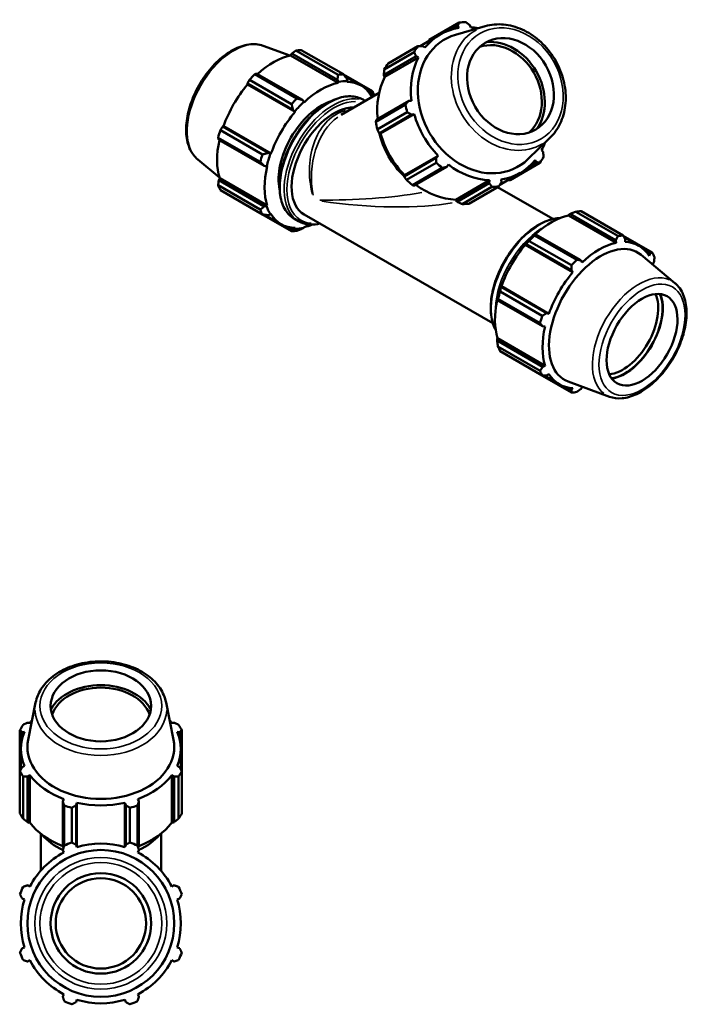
# Model space of a CAD drawing. Header units: inches. Extents: x -0.3 to 71.2, y -24.6 to 45.6.
# Tile 9 of 9: x 47.9 to 71.2, y 11.3 to 45.6. Entities that reach past the tile are written whole.
import ezdxf

# ---------------------------------------------------------------- set-up
doc = ezdxf.new("R2010")
doc.units = ezdxf.units.IN
doc.header["$MEASUREMENT"] = 0
doc.layers.add('Visible (ANSI)', color=7, linetype='Continuous', lineweight=50)
doc.layers.add('Visible Narrow (ANSI)', color=7, linetype='Continuous', lineweight=35)

msp = doc.modelspace()

# ---------------------------------------------------------------- linework, layer by layer
at = {"layer": 'Visible (ANSI)'}
for p, q in [((63.202, 45.479), (62.165, 44.878)), ((62.916, 45.226), (63.158, 45.367)), ((64.111, 45.354), (63.082, 45.055)), ((63.158, 45.367), (63.2, 45.292)), ((63.61, 45.314), (63.581, 45.389)), ((61.848, 44.659), (62.539, 45.06)), ((56.386, 44.671), (57.313, 44.332)), ((57.713, 44.525), (59.179, 43.681)), ((60.733, 44.053), (61.77, 44.655)), ((62.018, 44.612), (61.938, 44.664)), ((57.344, 44.338), (57.388, 44.404)), ((58.996, 43.387), (57.344, 44.338)), ((57.388, 44.404), (58.973, 43.492)), ((58.994, 43.663), (57.528, 44.508)), ((60.586, 43.66), (61.707, 44.31)), ((61.64, 44.455), (60.603, 43.853)), ((60.625, 43.59), (61.794, 44.269)), ((61.707, 44.31), (61.794, 44.269)), ((57.378, 42.644), (55.912, 43.488)), ((56.096, 43.683), (57.562, 42.839)), ((57.753, 42.789), (56.168, 43.702)), ((58.973, 43.492), (59.003, 43.414)), ((60.191, 43.094), (59.185, 43.673)), ((59.234, 43.609), (59.793, 43.288)), ((59.323, 43.445), (59.3, 43.524)), ((60.602, 43.608), (60.586, 43.66)), ((60.625, 43.59), (60.602, 43.608)), ((55.841, 43.357), (57.426, 42.444)), ((55.845, 43.323), (55.841, 43.357)), ((57.497, 42.372), (55.845, 43.323)), ((59.003, 43.414), (58.996, 43.387)), ((59.313, 43.417), (59.323, 43.445)), ((59.099, 42.269), (60.424, 43.038)), ((60.02, 43.105), (60.163, 43.023)), ((60.168, 42.954), (60.149, 42.932)), ((60.163, 43.023), (60.168, 42.954)), ((57.808, 42.725), (57.753, 42.789)), ((57.814, 42.706), (57.808, 42.725)), ((59.863, 42.799), (59.938, 42.756)), ((60.306, 42.03), (61.343, 42.632)), ((61.454, 42.756), (60.333, 42.106)), ((61.549, 42.763), (61.454, 42.756)), ((57.426, 42.444), (57.487, 42.388)), ((57.487, 42.388), (57.497, 42.372)), ((61.397, 42.362), (60.36, 41.76)), ((60.429, 41.627), (61.55, 42.278)), ((60.473, 41.621), (61.642, 42.3)), ((61.55, 42.278), (61.642, 42.3)), ((54.978, 41.862), (55.008, 41.875)), ((56.563, 40.949), (54.978, 41.862)), ((56.661, 40.923), (55.008, 41.875)), ((56.289, 40.633), (54.823, 41.477)), ((54.899, 41.735), (56.365, 40.891)), ((60.448, 41.618), (60.429, 41.627)), ((60.473, 41.621), (60.448, 41.618)), ((66.365, 41.47), (65.595, 40.724)), ((54.842, 41.406), (56.427, 40.493)), ((56.642, 40.924), (56.563, 40.949)), ((56.661, 40.923), (56.642, 40.924)), ((62.413, 40.783), (61.292, 40.132)), ((61.309, 40.173), (62.478, 40.851)), ((62.478, 40.851), (62.413, 40.783)), ((66.127, 40.98), (66.076, 41.042)), ((54.111, 40.72), (54.87, 40.089)), ((56.427, 40.493), (56.51, 40.477)), ((56.51, 40.477), (56.53, 40.482)), ((61.373, 40.007), (62.41, 40.608)), ((62.617, 40.426), (61.58, 39.825)), ((61.659, 39.81), (62.779, 40.46)), ((62.779, 40.46), (62.833, 40.539)), ((64.979, 40.005), (66.015, 40.607)), ((65.896, 40.625), (65.645, 40.48)), ((65.852, 40.699), (65.896, 40.625)), ((54.842, 39.995), (54.877, 40.066)), ((56.53, 39.114), (54.877, 40.066)), ((61.292, 40.132), (61.293, 40.154)), ((61.293, 40.154), (61.309, 40.173)), ((64.62, 39.838), (65.331, 40.25)), ((54.823, 39.822), (56.289, 38.978)), ((56.427, 39.082), (54.842, 39.995)), ((63.092, 39.318), (64.26, 39.996)), ((64.253, 39.9), (63.132, 39.25)), ((63.308, 39.168), (64.345, 39.769)), ((64.583, 39.782), (63.547, 39.18)), ((64.26, 39.996), (64.253, 39.9)), ((64.543, 39.759), (66.465, 38.652)), ((64.675, 39.923), (64.67, 40.018)), ((56.365, 38.808), (54.899, 39.653)), ((55.912, 39.065), (57.378, 38.221)), ((56.51, 39.095), (56.427, 39.082)), ((56.53, 39.114), (56.51, 39.095)), ((63.095, 39.29), (63.092, 39.318)), ((63.132, 39.25), (63.095, 39.29)), ((56.446, 38.797), (57.018, 38.468)), ((56.563, 38.782), (56.642, 38.802)), ((56.642, 38.802), (56.661, 38.824)), ((57.814, 38.803), (64.376, 35.024)), ((67.011, 38.771), (67.017, 38.798)), ((67.011, 38.771), (68.664, 37.819)), ((67.017, 38.798), (67.072, 38.828)), ((67.072, 38.828), (68.657, 37.915)), ((68.729, 38.058), (67.263, 38.902)), ((67.447, 38.92), (68.913, 38.075)), ((57.426, 38.281), (57.278, 38.366)), ((57.476, 38.653), (57.615, 38.573)), ((57.808, 38.342), (57.814, 38.369)), ((57.487, 38.311), (57.426, 38.281)), ((57.497, 38.339), (57.487, 38.311)), ((57.753, 38.313), (57.808, 38.342)), ((65.852, 38.125), (65.822, 38.11)), ((65.831, 38.077), (67.297, 37.233)), ((67.437, 37.212), (65.852, 38.125)), ((69.926, 37.488), (68.917, 38.069)), ((68.946, 38.017), (69.46, 37.721)), ((65.502, 37.772), (65.525, 37.78)), ((65.512, 37.756), (65.502, 37.772)), ((65.512, 37.756), (67.165, 36.805)), ((65.525, 37.78), (67.11, 36.867)), ((67.112, 37.038), (65.646, 37.883)), ((68.657, 37.915), (68.664, 37.819)), ((68.98, 37.85), (68.984, 37.947)), ((70.714, 36.42), (69.533, 37.403)), ((69.687, 37.538), (69.847, 37.446)), ((69.847, 37.446), (69.817, 37.365)), ((67.481, 37.138), (67.437, 37.212)), ((69.948, 37.074), (69.983, 37.146)), ((67.11, 36.867), (67.165, 36.805)), ((64.662, 36.285), (64.657, 36.308)), ((64.657, 36.308), (64.676, 36.308)), ((64.676, 36.308), (66.328, 35.356)), ((64.634, 36.129), (66.1, 35.285)), ((66.247, 35.372), (64.662, 36.285)), ((64.524, 35.862), (64.526, 35.829)), ((64.526, 35.829), (66.111, 34.917)), ((66.023, 35.027), (64.557, 35.872)), ((66.328, 35.356), (66.247, 35.372)), ((66.111, 34.917), (66.197, 34.915)), ((64.524, 34.48), (64.545, 34.499)), ((64.526, 34.418), (64.524, 34.48)), ((66.111, 33.505), (64.526, 34.418)), ((64.545, 34.499), (66.197, 33.547)), ((64.557, 34.216), (66.023, 33.372)), ((66.1, 33.203), (64.634, 34.047)), ((65.646, 33.459), (67.112, 32.615)), ((66.197, 33.547), (66.111, 33.505)), ((66.247, 33.205), (66.328, 33.257)), ((66.16, 33.204), (66.685, 32.901)), ((68.439, 32.469), (66.996, 32.998)), ((67.11, 32.704), (66.945, 32.799)), ((67.165, 32.772), (67.11, 32.704)), ((67.437, 32.736), (67.481, 32.802)), ((48.474, 21.838), (48.213, 20.539)), ((53.011, 21.838), (53.271, 20.539)), ((48.276, 21.129), (48.196, 21.132)), ((53.288, 21.132), (53.209, 21.129)), ((47.929, 20.877), (47.929, 19.445)), ((48.005, 20.806), (48.09, 20.812)), ((48.005, 20.566), (48.005, 20.806)), ((53.394, 20.812), (53.48, 20.806)), ((53.48, 20.806), (53.48, 20.566)), ((53.556, 19.445), (53.556, 20.877)), ((47.962, 19.506), (47.962, 20.221)), ((53.523, 19.506), (53.523, 20.221)), ((48.09, 19.63), (48.005, 19.585)), ((53.48, 19.585), (53.394, 19.63)), ((47.929, 17.979), (47.929, 19.445)), ((48.037, 19.261), (48.037, 17.795)), ((48.196, 19.258), (48.276, 19.313)), ((48.196, 17.673), (48.196, 19.258)), ((48.276, 17.66), (48.276, 19.313)), ((53.209, 19.313), (53.288, 19.258)), ((53.209, 17.66), (53.209, 19.313)), ((53.288, 19.258), (53.288, 17.673)), ((53.448, 17.795), (53.448, 19.261)), ((53.556, 19.445), (53.556, 17.979)), ((49.458, 18.477), (49.417, 18.395)), ((49.417, 18.395), (49.417, 16.81)), ((49.469, 16.857), (49.469, 18.248)), ((49.73, 18.172), (49.73, 16.965)), ((49.879, 18.26), (49.906, 18.346)), ((49.879, 16.889), (49.879, 18.26)), ((49.906, 16.804), (49.906, 18.346)), ((51.579, 18.346), (51.606, 18.26)), ((51.579, 16.804), (51.579, 18.346)), ((51.606, 18.26), (51.606, 16.889)), ((51.755, 16.965), (51.755, 18.172)), ((52.016, 18.248), (52.016, 16.857)), ((52.068, 18.395), (52.026, 18.477)), ((52.068, 16.81), (52.068, 18.395)), ((48.249, 17.65), (48.196, 17.673)), ((48.276, 17.66), (48.249, 17.65)), ((53.235, 17.65), (53.209, 17.66)), ((53.288, 17.673), (53.235, 17.65)), ((48.649, 15.983), (48.649, 17.274)), ((52.835, 15.983), (52.835, 17.274)), ((49.906, 16.804), (49.879, 16.889)), ((51.606, 16.889), (51.579, 16.804)), ((49.417, 16.698), (49.458, 16.618)), ((52.026, 16.618), (52.068, 16.698)), ((48.276, 15.436), (48.196, 15.477)), ((53.288, 15.477), (53.209, 15.436)), ((48.005, 15.015), (48.09, 14.988)), ((53.394, 14.988), (53.48, 15.015)), ((48.09, 13.316), (48.005, 13.289)), ((53.48, 13.289), (53.394, 13.316)), ((48.196, 12.826), (48.276, 12.868)), ((53.209, 12.868), (53.288, 12.826)), ((49.458, 11.685), (49.417, 11.606)), ((52.068, 11.606), (52.026, 11.685)), ((49.879, 11.414), (49.906, 11.5)), ((51.579, 11.5), (51.606, 11.414))]:
    msp.add_line(p, q, dxfattribs=at)
for radius in [2.554, 1.746, 1.571]:
    msp.add_circle((50.742, 14.152), radius, dxfattribs=at)
for radius, start, end in [(2.99, 109.792, 115.208), (2.781, 72.5, 107.5), (2.99, 64.792, 70.208), (2.781, 117.5, 152.5), (2.781, 27.5, 62.5), (2.99, 154.792, 160.208), (2.99, 19.792, 25.208), (2.781, 162.5, 197.5), (2.781, 342.5, 17.5), (2.99, 199.792, 205.208), (2.99, 334.792, 340.208), (2.781, 207.5, 242.5), (2.781, 297.5, 332.5), (2.99, 244.792, 250.208), (2.781, 252.5, 287.5), (2.99, 289.792, 295.208)]:
    msp.add_arc((50.742, 14.152), radius, start, end, dxfattribs=at)
for centre, major_axis, ratio, start_param, end_param in [((63.935, 42.655), (-1.396, 2.405), 0.815969, 5.975023, 6.585889), ((63.893, 42.631), (-1.501, 2.586), 0.815969, 5.840493, 5.935021), ((63.935, 42.655), (-1.396, 2.405), 0.815969, 5.689064, 5.80049), ((63.981, 42.682), (-1.282, 2.209), 0.815969, 6.08349, 9.624473), ((64.571, 43.024), (0.936, -1.613), 0.815969, 0.360011, 2.781582), ((56.812, 41.795), (1.492, 2.591), 0.578093, 0.343502, 0.438029), ((63.893, 42.631), (-1.501, 2.586), 0.815969, 0.342706, 0.437233), ((64.571, 43.024), (0.876, -1.51), 0.815969, 0.17194, 2.969653), ((56.752, 41.83), (1.388, 2.41), 0.578093, 0.478032, 1.071949), ((63.935, 42.655), (1.396, -2.405), 0.815969, 3.618829, 4.229694), ((62.856, 42.029), (-1.501, 2.586), 0.815969, 0.342706, 0.437233), ((56.812, 41.795), (-1.492, -2.591), 0.578093, 4.270492, 4.36502), ((58.278, 40.951), (1.492, 2.591), 0.578093, 0.343502, 0.438029), ((62.766, 41.977), (-1.396, 2.405), 0.815969, 0.477236, 1.07112), ((56.752, 41.83), (1.388, 2.41), 0.578093, 1.26343, 1.874295), ((58.405, 40.878), (-1.388, -2.41), 0.578093, 3.619624, 4.23049), ((58.405, 40.878), (1.403, 2.436), 0.578093, 0.303499, 0.478032), ((58.405, 40.878), (1.388, 2.41), 0.578093, 5.975819, 6.586684), ((58.278, 40.951), (-1.492, -2.591), 0.578093, 4.270492, 4.36502), ((58.405, 40.878), (1.403, 2.436), 0.578093, 5.944282, 5.975819), ((58.278, 40.951), (1.492, 2.591), 0.578093, 5.851169, 5.935816), ((58.405, 40.878), (-1.044, -1.814), 0.578093, 3.712404, 5.712373), ((58.858, 40.617), (1.044, 1.814), 0.578093, 0.300335, 3.141593), ((58.405, 40.878), (1.403, 2.436), 0.578093, 1.088897, 1.26343), ((63.893, 42.631), (1.501, -2.586), 0.815969, 4.269697, 4.364224), ((58.405, 40.878), (-1.388, -2.41), 0.578093, 4.405023, 5.015888), ((63.935, 42.655), (1.396, -2.405), 0.815969, 4.404227, 5.015092), ((62.856, 42.029), (-1.501, 2.586), 0.815969, 1.128104, 1.222632), ((56.812, 41.795), (-1.492, -2.591), 0.578093, 5.055891, 5.150418), ((62.446, 41.791), (1.201, -2.069), 0.815969, 4.343917, 5.07461), ((62.766, 41.977), (-1.396, 2.405), 0.815969, 1.262634, 1.8735), ((56.752, 41.83), (1.388, 2.41), 0.578093, 2.065615, 2.659693), ((63.935, 42.655), (-1.396, 2.405), 0.815969, 3.618829, 3.735714), ((58.278, 40.951), (-1.492, -2.591), 0.578093, 5.055891, 5.150418), ((58.405, 40.878), (1.403, 2.436), 0.578093, 1.874295, 2.048828), ((63.893, 42.631), (1.501, -2.586), 0.815969, 0.342706, 0.437233), ((58.405, 40.878), (-1.388, -2.41), 0.578093, 5.190421, 5.801286), ((63.893, 42.631), (1.501, -2.586), 0.815969, 5.055095, 5.149622), ((63.935, 42.655), (1.396, -2.405), 0.815969, 5.189625, 5.80049), ((63.935, 42.655), (1.396, -2.405), 0.815969, 5.975023, 6.585889), ((56.812, 41.795), (-1.492, -2.591), 0.578093, 5.841289, 5.935816), ((62.856, 42.029), (-1.501, 2.586), 0.815969, 1.913502, 2.00803), ((62.446, 41.791), (1.201, -2.069), 0.815969, 5.29618, 5.302934), ((62.766, 41.977), (-1.396, 2.405), 0.815969, 2.064787, 2.658898), ((63.893, 42.631), (1.501, -2.586), 0.815969, 5.840493, 5.935021), ((58.405, 40.878), (-1.403, -2.436), 0.578093, 5.801286, 5.975819), ((62.856, 42.029), (1.501, -2.586), 0.815969, 5.840493, 5.935021), ((58.278, 40.951), (-1.492, -2.591), 0.578093, 5.841289, 5.935816), ((58.405, 40.878), (-1.388, -2.41), 0.578093, 5.975819, 6.586684), ((66.42, 36.263), (1.388, 2.41), 0.578093, 0.478032, 1.071949), ((66.547, 36.19), (1.492, 2.591), 0.578093, 0.343502, 0.438029), ((58.405, 40.878), (1.388, 2.41), 0.578093, 3.619624, 3.767122), ((58.278, 40.951), (-1.492, -2.591), 0.578093, 0.343502, 0.438029), ((58.405, 40.878), (-1.403, -2.436), 0.578093, 0.303499, 0.478032), ((66.42, 36.263), (-1.403, -2.436), 0.578093, 4.23049, 4.405023), ((66.547, 36.19), (1.492, 2.591), 0.578093, 1.1289, 1.223427), ((68.013, 35.345), (1.492, 2.591), 0.578093, 0.343502, 0.438029), ((66.42, 36.263), (1.388, 2.41), 0.578093, 1.26343, 1.874295), ((68.137, 35.274), (1.275, 2.214), 0.578093, 6.183451, 9.524513), ((68.073, 35.311), (-1.388, -2.41), 0.578093, 3.619624, 4.23049), ((68.073, 35.311), (1.388, 2.41), 0.578093, 5.975819, 6.586684), ((68.013, 35.345), (1.492, 2.591), 0.578093, 5.841289, 5.935816), ((68.013, 35.345), (-1.492, -2.591), 0.578093, 4.270492, 4.36502), ((68.073, 35.311), (1.388, 2.41), 0.578093, 5.789024, 5.801286), ((68.073, 35.311), (-1.388, -2.41), 0.578093, 4.405023, 5.015888), ((66.42, 36.263), (-1.403, -2.436), 0.578093, 5.015888, 5.190421), ((66.547, 36.19), (1.492, 2.591), 0.578093, 1.914298, 2.008825), ((68.898, 34.836), (-0.871, -1.513), 0.578093, 0.393272, 2.748321), ((68.972, 34.793), (0.924, 1.604), 0.578093, 3.560862, 5.863916), ((68.972, 34.793), (0.93, 1.616), 0.578093, 3.570201, 5.854577), ((66.42, 36.263), (1.388, 2.41), 0.578093, 2.065615, 2.659693), ((68.013, 35.345), (-1.492, -2.591), 0.578093, 5.055891, 5.150418), ((68.073, 35.311), (-1.388, -2.41), 0.578093, 5.190421, 5.801286), ((66.547, 36.19), (-1.492, -2.591), 0.578093, 5.841289, 5.935816), ((68.013, 35.345), (-1.492, -2.591), 0.578093, 5.841289, 5.935816), ((68.073, 35.311), (-1.388, -2.41), 0.578093, 5.975819, 6.586684), ((68.013, 35.345), (-1.492, -2.591), 0.578093, 0.343502, 0.438029), ((68.073, 35.311), (1.388, 2.41), 0.578093, 3.619624, 3.635754), ((50.742, 21.12), (1.865, 0), 0.707107, 0.370648, 2.770945), ((50.742, 21.12), (1.746, 0), 0.707107, 0.243907, 2.897686), ((50.742, 20.161), (-2.99, 0), 0.707107, 5.843222, 5.93775), ((50.742, 20.221), (-2.781, 0), 0.707107, 5.747751, 5.80322), ((50.742, 20.221), (-2.781, 0), 0.707107, 3.621558, 3.677027), ((50.742, 20.161), (2.99, 0), 0.707107, 0.345435, 0.439963), ((50.742, 20.221), (-2.781, 0), 0.707107, 5.977753, 6.588618), ((50.742, 20.221), (2.781, 0), 0.707107, 5.977753, 6.588618), ((50.742, 20.286), (-2.554, 0), 0.707107, 6.142178, 9.565786), ((50.742, 20.161), (-2.99, 0), 0.707107, 0.345435, 0.439963), ((50.742, 20.221), (2.781, 0), 0.707107, 3.621558, 4.232423), ((50.742, 20.221), (2.781, 0), 0.707107, 5.192355, 5.80322), ((50.742, 20.161), (2.99, 0), 0.707107, 5.843222, 5.93775), ((50.742, 20.161), (2.99, 0), 0.707107, 4.272426, 4.366954), ((50.742, 20.221), (2.781, 0), 0.707107, 4.406956, 5.017822), ((50.742, 20.161), (2.99, 0), 0.707107, 5.057824, 5.152352), ((50.742, 18.695), (-2.99, 0), 0.707107, 0.345435, 0.439963), ((50.742, 18.695), (2.99, 0), 0.707107, 5.843222, 5.93775), ((50.742, 18.568), (-2.781, 0), 0.707107, 0.479966, 1.073963), ((50.742, 18.568), (-2.781, 0), 0.707107, 2.067629, 2.661627), ((50.742, 18.115), (2.392, 0), 0.707107, 3.690505, 4.126396), ((50.742, 18.115), (2.392, 0), 0.707107, 5.298382, 5.734273)]:
    msp.add_ellipse(centre, major_axis=major_axis, ratio=ratio, start_param=start_param, end_param=end_param, dxfattribs=at)
for centre, major_axis, ratio in [((64.993, 43.269), (0.876, -1.51), 0.815969), ((69.568, 34.449), (0.871, 1.513), 0.578093), ((50.742, 21.717), (1.746, 0), 0.707107)]:
    msp.add_ellipse(centre, major_axis=major_axis, ratio=ratio, dxfattribs=at)
for points, weights in [([(63.158, 45.367), (63.18, 45.422), (63.202, 45.479)], [2.45877834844, 2.43042107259, 2.40042970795]), ([(63.441, 45.492), (63.512, 45.44), (63.581, 45.389)], [2.40042970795, 2.43042107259, 2.45877834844]), ([(62.165, 44.878), (62.14, 44.846), (62.114, 44.814)], [1.00143450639, 1.00170535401, 1.00185078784]), ([(61.77, 44.655), (61.856, 44.66), (61.938, 44.664)], [2.40042970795, 2.43042107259, 2.45877834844]), ([(57.528, 44.508), (57.456, 44.455), (57.388, 44.404)], [1, 1.00169048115, 1.00256473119]), ([(61.707, 44.31), (61.674, 44.381), (61.64, 44.455)], [2.45877834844, 2.43042107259, 2.40042970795]), ([(60.603, 43.853), (60.594, 43.754), (60.586, 43.66)], [1.00153576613, 1.00220665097, 1.00205930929]), ([(55.912, 43.488), (55.875, 43.421), (55.841, 43.357)], [1, 1.00169048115, 1.00256473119]), ([(56.168, 43.702), (56.132, 43.693), (56.096, 43.683)], [1.00256473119, 1.00169048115, 1]), ([(58.994, 43.663), (58.984, 43.575), (58.973, 43.492)], [1.01397938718, 1.01002214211, 1.00525905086]), ([(59.3, 43.524), (59.242, 43.6), (59.179, 43.681)], [1.00525905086, 1.01002214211, 1.01397938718]), ([(57.753, 42.789), (57.66, 42.813), (57.562, 42.839)], [1.00525905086, 1.01002214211, 1.01397938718]), ([(60.191, 43.094), (60.178, 43.057), (60.163, 43.023)], [1.01397938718, 1.01002214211, 1.00525905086]), ([(57.378, 42.644), (57.403, 42.542), (57.426, 42.444)], [1.01397938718, 1.01002214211, 1.00525905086]), ([(61.343, 42.632), (61.4, 42.695), (61.454, 42.756)], [2.40042970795, 2.43042107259, 2.45877834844]), ([(61.55, 42.278), (61.475, 42.319), (61.397, 42.362)], [2.45877834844, 2.43042107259, 2.40042970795]), ([(54.978, 41.862), (54.939, 41.8), (54.899, 41.735)], [1.00256473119, 1.00169048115, 1]), ([(60.333, 42.106), (60.319, 42.068), (60.306, 42.03)], [1.00574632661, 1.0056263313, 1.0046855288]), ([(54.823, 41.477), (54.832, 41.441), (54.842, 41.406)], [1, 1.00169048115, 1.00256473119]), ([(60.36, 41.76), (60.395, 41.692), (60.429, 41.627)], [1.00560820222, 1.00642815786, 1.00642653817]), ([(56.563, 40.949), (56.467, 40.92), (56.365, 40.891)], [1.00525905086, 1.01002214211, 1.01397938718]), ([(62.41, 40.608), (62.411, 40.697), (62.413, 40.783)], [2.38165074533, 2.41140748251, 2.43954291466]), ([(66.127, 40.98), (66.136, 40.895), (66.146, 40.806)], [2.44916063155, 2.42091427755, 2.39104022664]), ([(56.289, 40.633), (56.36, 40.561), (56.427, 40.493)], [1.01397938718, 1.01002214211, 1.00525905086]), ([(62.779, 40.46), (62.7, 40.444), (62.617, 40.426)], [2.43954291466, 2.41140748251, 2.38165074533]), ([(66.015, 40.607), (65.955, 40.616), (65.896, 40.625)], [2.39104022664, 2.42091427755, 2.44916063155]), ([(61.292, 40.132), (61.331, 40.07), (61.373, 40.007)], [1.00555223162, 1.0053975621, 1.0044223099]), ([(54.842, 39.995), (54.832, 39.91), (54.823, 39.822)], [1.00256473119, 1.00169048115, 1]), ([(61.58, 39.825), (61.619, 39.817), (61.659, 39.81)], [1.00560820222, 1.00642815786, 1.00642653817]), ([(64.345, 39.769), (64.298, 39.836), (64.253, 39.9)], [2.38165074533, 2.41140748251, 2.43954291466]), ([(64.675, 39.923), (64.631, 39.854), (64.583, 39.782)], [2.44916063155, 2.42091427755, 2.39104022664]), ([(64.884, 39.991), (64.931, 39.998), (64.979, 40.005)], [1.00189756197, 1.00175243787, 1.00143450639]), ([(55.908, 39.072), (55.91, 39.068), (55.912, 39.065)], [1.00016827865, 1.0000851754, 1]), ([(56.427, 39.082), (56.36, 39.03), (56.289, 38.978)], [1.00525905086, 1.01002214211, 1.01397938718]), ([(63.132, 39.25), (63.218, 39.209), (63.308, 39.168)], [1.00189065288, 1.00197844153, 1.00124822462]), ([(56.365, 38.808), (56.467, 38.794), (56.563, 38.782)], [1.01397938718, 1.01002214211, 1.00525905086]), ([(67.072, 38.828), (67.165, 38.865), (67.263, 38.902)], [1.00525905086, 1.01002214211, 1.01397938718]), ([(57.426, 38.281), (57.403, 38.251), (57.378, 38.221)], [1.00525905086, 1.01002214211, 1.01397938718]), ([(57.562, 38.239), (57.66, 38.276), (57.753, 38.313)], [1.01397938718, 1.01002214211, 1.00525905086]), ([(65.831, 38.077), (65.841, 38.102), (65.852, 38.125)], [1.01397938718, 1.01002214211, 1.00525905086]), ([(68.657, 37.915), (68.693, 37.985), (68.729, 38.058)], [1.00256473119, 1.00169048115, 1]), ([(68.913, 38.075), (68.95, 38.01), (68.984, 37.947)], [1, 1.00169048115, 1.00256473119]), ([(65.525, 37.78), (65.583, 37.831), (65.646, 37.883)], [1.00525905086, 1.01002214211, 1.01397938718]), ([(69.847, 37.446), (69.886, 37.466), (69.926, 37.488)], [1.00256473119, 1.00169048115, 1]), ([(67.11, 36.867), (67.111, 36.951), (67.112, 37.038)], [1.00256473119, 1.00169048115, 1]), ([(67.297, 37.233), (67.368, 37.222), (67.437, 37.212)], [1, 1.00169048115, 1.00256473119]), ([(70.002, 37.319), (69.993, 37.23), (69.983, 37.146)], [1, 1.00169048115, 1.00256473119]), ([(64.634, 36.129), (64.647, 36.209), (64.662, 36.285)], [1.01397938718, 1.01002214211, 1.00525905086]), ([(64.526, 35.829), (64.541, 35.85), (64.557, 35.872)], [1.00525905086, 1.01002214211, 1.01397938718]), ([(66.1, 35.285), (66.175, 35.329), (66.247, 35.372)], [1, 1.00169048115, 1.00256473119]), ([(66.111, 34.917), (66.069, 34.971), (66.023, 35.027)], [1.00256473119, 1.00169048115, 1]), ([(64.557, 34.216), (64.541, 34.32), (64.526, 34.418)], [1.01397938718, 1.01002214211, 1.00525905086]), ([(65.646, 33.459), (65.643, 33.463), (65.64, 33.467)], [1.01397938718, 1.01377893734, 1.01357641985]), ([(66.023, 33.372), (66.069, 33.44), (66.111, 33.505)], [1, 1.00169048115, 1.00256473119]), ([(66.247, 33.205), (66.175, 33.204), (66.1, 33.203)], [1.00256473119, 1.00169048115, 1]), ([(67.112, 32.615), (67.111, 32.66), (67.11, 32.704)], [1, 1.00169048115, 1.00256473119]), ([(67.437, 32.736), (67.368, 32.685), (67.297, 32.633)], [1.00256473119, 1.00169048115, 1]), ([(48.037, 21.062), (48.118, 21.098), (48.196, 21.132)], [2.40042970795, 2.43042107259, 2.45877834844]), ([(53.288, 21.132), (53.366, 21.098), (53.448, 21.062)], [2.44916063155, 2.42091427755, 2.39104022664]), ([(48.005, 20.806), (47.968, 20.841), (47.929, 20.877)], [2.45877834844, 2.43042107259, 2.40042970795]), ([(53.556, 20.877), (53.517, 20.841), (53.48, 20.806)], [2.39104022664, 2.42091427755, 2.44916063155]), ([(47.929, 19.445), (47.968, 19.517), (48.005, 19.585)], [2.38165074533, 2.41140748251, 2.43954291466]), ([(53.48, 19.585), (53.517, 19.517), (53.556, 19.445)], [2.44916063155, 2.42091427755, 2.39104022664]), ([(48.196, 19.258), (48.118, 19.26), (48.037, 19.261)], [2.43954291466, 2.41140748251, 2.38165074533]), ([(53.448, 19.261), (53.366, 19.26), (53.288, 19.258)], [2.39104022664, 2.42091427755, 2.44916063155]), ([(49.469, 18.248), (49.442, 18.323), (49.417, 18.395)], [2.38165074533, 2.41140748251, 2.43954291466]), ([(49.879, 18.26), (49.806, 18.217), (49.73, 18.172)], [2.44916063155, 2.42091427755, 2.39104022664]), ([(51.755, 18.172), (51.679, 18.217), (51.606, 18.26)], [2.39104022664, 2.42091427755, 2.44916063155]), ([(52.068, 18.395), (52.042, 18.323), (52.016, 18.248)], [2.44916063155, 2.42091427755, 2.39104022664]), ([(48.037, 17.795), (48.118, 17.732), (48.196, 17.673)], [1.00560820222, 1.00642815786, 1.00642653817]), ([(53.288, 17.673), (53.366, 17.732), (53.448, 17.795)], [1.00574632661, 1.0056263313, 1.0046855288]), ([(49.417, 16.698), (49.442, 16.776), (49.469, 16.857)], [1.00256473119, 1.00169048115, 1]), ([(49.417, 16.81), (49.432, 16.801), (49.448, 16.793)], [1.00189065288, 1.00194353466, 1.00169959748]), ([(49.73, 16.965), (49.806, 16.927), (49.879, 16.889)], [1, 1.00169048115, 1.00256473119]), ([(51.606, 16.889), (51.679, 16.927), (51.755, 16.965)], [1.00256473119, 1.00169048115, 1]), ([(52.016, 16.857), (52.042, 16.776), (52.068, 16.698)], [1, 1.00169048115, 1.00256473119]), ([(52.037, 16.793), (52.052, 16.801), (52.068, 16.81)], [1.00193993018, 1.00214806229, 1.00205930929]), ([(48.037, 15.425), (48.118, 15.452), (48.196, 15.477)], [1, 1.00169048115, 1.00256473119]), ([(53.288, 15.477), (53.366, 15.452), (53.448, 15.425)], [1.00256473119, 1.00169048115, 1]), ([(48.005, 15.015), (47.968, 15.088), (47.929, 15.164)], [1.00256473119, 1.00169048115, 1]), ([(53.556, 15.164), (53.517, 15.088), (53.48, 15.015)], [1, 1.00169048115, 1.00256473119]), ([(47.929, 13.139), (47.968, 13.216), (48.005, 13.289)], [1, 1.00169048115, 1.00256473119]), ([(53.48, 13.289), (53.517, 13.216), (53.556, 13.139)], [1.00256473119, 1.00169048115, 1]), ([(48.196, 12.826), (48.118, 12.852), (48.037, 12.878)], [1.00256473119, 1.00169048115, 1]), ([(53.448, 12.878), (53.366, 12.852), (53.288, 12.826)], [1, 1.00169048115, 1.00256473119]), ([(49.469, 11.447), (49.442, 11.528), (49.417, 11.606)], [1, 1.00169048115, 1.00256473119]), ([(49.879, 11.414), (49.806, 11.377), (49.73, 11.338)], [1.00256473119, 1.00169048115, 1]), ([(51.755, 11.338), (51.679, 11.377), (51.606, 11.414)], [1, 1.00169048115, 1.00256473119]), ([(52.068, 11.606), (52.042, 11.528), (52.016, 11.447)], [1.00256473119, 1.00169048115, 1])]:
    msp.add_rational_spline(points, weights, degree=2, dxfattribs=at)
for points, knots in [([(66.365, 41.47), (66.511, 41.61), (66.631, 41.779), (66.812, 42.161), (66.872, 42.374), (66.926, 42.822), (66.918, 43.058), (66.834, 43.529), (66.758, 43.763), (66.545, 44.206), (66.408, 44.414), (66.087, 44.783), (65.903, 44.943), (65.507, 45.199), (65.294, 45.295), (64.864, 45.411), (64.645, 45.432), (64.324, 45.404), (64.216, 45.384), (64.111, 45.354)], [1.773221, 1.773221, 1.773221, 1.773221, 2.083557, 2.083557, 2.400572, 2.400572, 2.723597, 2.723597, 3.049479, 3.049479, 3.376179, 3.376179, 3.70269, 3.70269, 4.027702, 4.027702, 4.348468, 4.348468, 4.515423, 4.515423, 4.515423, 4.515423]), ([(54.111, 40.72), (54, 40.813), (53.911, 40.932), (53.774, 41.223), (53.731, 41.398), (53.698, 41.786), (53.712, 42.002), (53.795, 42.446), (53.865, 42.674), (54.053, 43.12), (54.17, 43.338), (54.441, 43.742), (54.595, 43.928), (54.924, 44.253), (55.1, 44.39), (55.461, 44.601), (55.645, 44.674), (56, 44.74), (56.172, 44.736), (56.348, 44.684), (56.367, 44.678), (56.386, 44.671)], [4.024792, 4.024792, 4.024792, 4.024792, 4.307421, 4.307421, 4.619555, 4.619555, 4.951119, 4.951119, 5.283425, 5.283425, 5.61376, 5.61376, 5.943804, 5.943804, 6.275458, 6.275458, 6.608261, 6.608261, 6.927803, 6.927803, 6.966915, 6.966915, 6.966915, 6.966915]), ([(59.863, 42.799), (59.735, 42.872), (59.588, 42.912), (59.268, 42.921), (59.094, 42.888), (58.735, 42.751), (58.55, 42.645), (58.19, 42.372), (58.016, 42.205), (57.695, 41.826), (57.549, 41.615), (57.299, 41.171), (57.196, 40.937), (57.041, 40.47), (56.99, 40.237), (56.948, 39.794), (56.956, 39.584), (57.032, 39.208), (57.1, 39.043), (57.273, 38.802), (57.367, 38.715), (57.476, 38.653)], [5.499721, 5.499721, 5.499721, 5.499721, 5.802386, 5.802386, 6.116149, 6.116149, 6.44002, 6.44002, 6.764845, 6.764845, 7.088846, 7.088846, 7.412519, 7.412519, 7.736599, 7.736599, 8.061492, 8.061492, 8.384831, 8.384831, 8.641314, 8.641314, 8.641314, 8.641314]), ([(57.615, 38.573), (57.743, 38.499), (57.89, 38.459), (58.148, 38.452), (58.253, 38.464), (58.36, 38.489)], [2.3581282, 2.3581282, 2.3581282, 2.3581282, 2.6607933, 2.6607933, 2.8543963, 2.8543963, 2.8543963, 2.8543963]), ([(66.729, 38.686), (66.58, 38.683), (66.423, 38.65), (66.082, 38.52), (65.897, 38.415), (65.537, 38.142), (65.363, 37.974), (65.042, 37.596), (64.896, 37.385), (64.646, 36.94), (64.542, 36.707), (64.388, 36.24), (64.337, 36.007), (64.294, 35.563), (64.302, 35.353), (64.37, 35.022), (64.416, 34.892), (64.479, 34.779)], [5.833144, 5.833144, 5.833144, 5.833144, 6.116149, 6.116149, 6.44002, 6.44002, 6.764845, 6.764845, 7.088846, 7.088846, 7.412519, 7.412519, 7.736599, 7.736599, 8.061492, 8.061492, 8.307891, 8.307891, 8.307891, 8.307891]), ([(68.439, 32.469), (68.574, 32.42), (68.723, 32.403), (69.043, 32.43), (69.216, 32.48), (69.568, 32.647), (69.748, 32.767), (70.09, 33.062), (70.253, 33.237), (70.544, 33.624), (70.673, 33.834), (70.887, 34.272), (70.971, 34.498), (71.086, 34.946), (71.117, 35.167), (71.118, 35.585), (71.089, 35.781), (70.968, 36.121), (70.878, 36.268), (70.744, 36.394), (70.729, 36.408), (70.714, 36.42)], [2.457863, 2.457863, 2.457863, 2.457863, 2.740492, 2.740492, 3.052626, 3.052626, 3.38419, 3.38419, 3.716496, 3.716496, 4.046831, 4.046831, 4.376875, 4.376875, 4.708529, 4.708529, 5.041332, 5.041332, 5.360874, 5.360874, 5.399986, 5.399986, 5.399986, 5.399986]), ([(53.011, 21.838), (52.976, 22.01), (52.905, 22.177), (52.695, 22.491), (52.555, 22.636), (52.216, 22.89), (52.016, 22.997), (51.58, 23.161), (51.343, 23.218), (50.857, 23.273), (50.608, 23.272), (50.123, 23.214), (49.887, 23.156), (49.45, 22.988), (49.25, 22.878), (48.908, 22.616), (48.765, 22.463), (48.569, 22.152), (48.506, 21.997), (48.474, 21.838)], [3.2826, 3.2826, 3.2826, 3.2826, 3.583112, 3.583112, 3.897696, 3.897696, 4.22342, 4.22342, 4.552262, 4.552262, 4.881229, 4.881229, 5.210199, 5.210199, 5.539017, 5.539017, 5.864495, 5.864495, 6.142178, 6.142178, 6.142178, 6.142178])]:
    msp.add_open_spline(points, degree=3, knots=knots, dxfattribs=at)
at = {"layer": 'Visible Narrow (ANSI)'}
for radius in [2.291, 2.118]:
    msp.add_circle((50.742, 14.152), radius, dxfattribs=at)
for centre, major_axis, ratio in [((64.993, 43.269), (1.063, -1.832), 0.815969), ((69.568, 34.449), (-1.057, -1.836), 0.578093), ((50.742, 21.717), (-2.118, 0), 0.707107)]:
    msp.add_ellipse(centre, major_axis=major_axis, ratio=ratio, dxfattribs=at)
for centre, major_axis, ratio, start_param, end_param in [((64.918, 43.226), (-1.15, 1.982), 0.815969, 6.260539, 9.447424), ((55.363, 42.63), (1.143, 1.985), 0.578093, 0.246841, 2.894752), ((58.669, 40.726), (-1.194, -2.073), 0.578093, 3.298672, 6.126106), ((58.809, 40.645), (1.194, 2.073), 0.578093, 0.209979, 2.987297), ((58.858, 40.617), (-1.159, -2.012), 0.578093, 3.452239, 6.558605), ((59.643, 40.165), (0.104, 2.271), 0.692347, 0.497239, 1.908499), ((59.643, 40.165), (-0.23, 2.282), 0.713308, 0.09998, 1.787165), ((59.643, 40.165), (4.26, 0.209), 0.195455, 4.396252, 5.264886), ((59.643, 40.165), (4.423, -0.386), 0.23203, 4.454215, 5.582884), ((66.016, 36.495), (-1.194, -2.073), 0.578093, 3.623263, 5.801515), ((66.156, 36.415), (-1.194, -2.073), 0.578093, 3.980478, 5.4443), ((69.462, 34.511), (1.143, 1.985), 0.578093, 0.067318, 3.074274), ((50.742, 21.61), (-2.291, 0), 0.707107, 0.030173, 3.11142)]:
    msp.add_ellipse(centre, major_axis=major_axis, ratio=ratio, start_param=start_param, end_param=end_param, dxfattribs=at)

doc.saveas('drawing.dxf')
